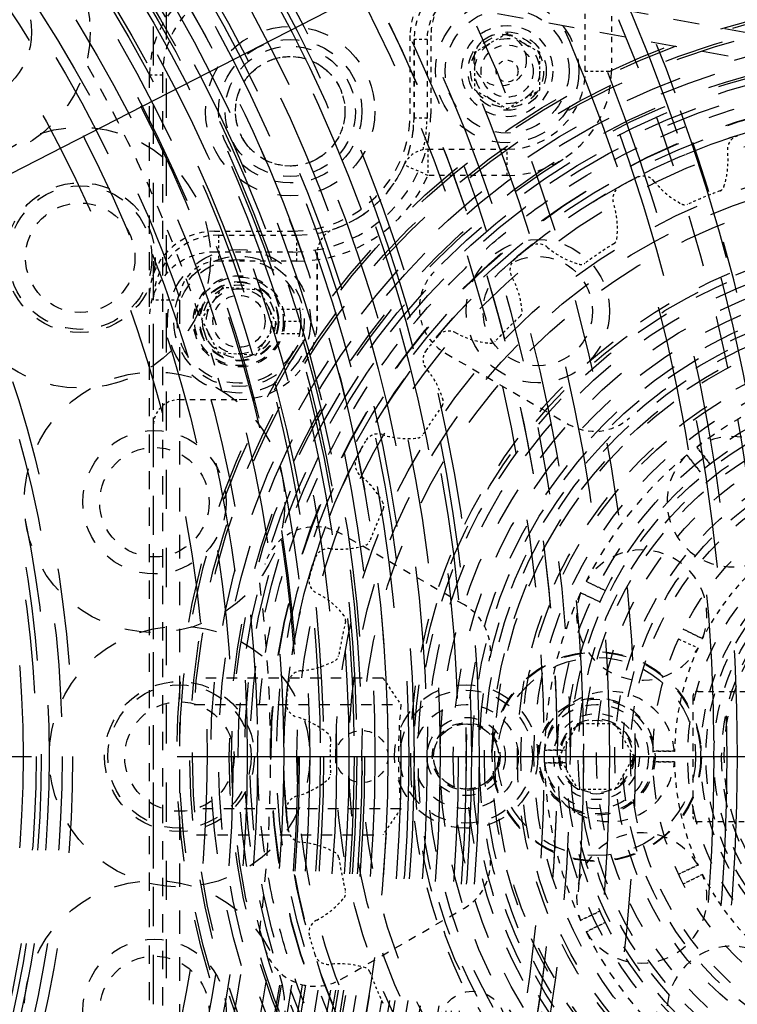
# Model space of a CAD drawing. Header units: millimetres. Extents: x 14186 to 17588, y 1400 to 3805.
# Tile 238 of 256: x 16720 to 16747, y 2711 to 2748. Entities that reach past the tile are written whole.
import ezdxf

# ---------------------------------------------------------------- set-up
doc = ezdxf.new("R2010")
doc.units = ezdxf.units.MM
doc.linetypes.add('CENTER', pattern=[2, 1.25, -0.25, 0.25, -0.25])
doc.linetypes.add('HIDDEN', pattern=[0.2, 0.1, -0.1])
for name, color, linetype in [('DEFAULT_2', 8, 'HIDDEN'), ('INTFCLR_1029324', 7, 'Continuous'), ('INTFCLR_183613', 7, 'Continuous'), ('INTFCLR_193615', 7, 'Continuous'), ('NONE_125', 7, 'Continuous'), ('NONE_142', 7, 'Continuous'), ('NONE_153', 7, 'Continuous'), ('NONE_158', 7, 'Continuous')]:
    doc.layers.add(name, color=color, linetype=linetype)
doc.layers.add('dim', color=82, linetype='Continuous', lineweight=9)
doc.styles.get("Standard").update_dxf_attribs({"font": 'arial.ttf'})
doc.dimstyles.new('ISO-25', dxfattribs={"dimtxt": 2.5, "dimasz": 2.5, "dimexe": 1.25, "dimexo": 0.625, "dimtad": 1, "dimtxsty": 'Standard', "dimcen": 2.5, "dimadec": 0, "dimazin": 0, "dimtfac": 1, "dimtmove": 0, "dimatfit": 3, "dimfxl": 1, "dimarcsym": 0})

# ---------------------------------------------------------------- blocks, each defined once
blk = doc.blocks.new('*D23')
at = {"layer": 'Defpoints', "color": 0, "transparency": 16777216}
for p in [(16478.346, 2911.549), (16873.329, 2528.811)]:
    blk.add_point(p, dxfattribs=at)
at = {"layer": 'dim', "color": 0, "linetype": 'Continuous', "lineweight": -2, "transparency": 16777216}
for p, q in [((16461.111, 2928.25), (16443.875, 2944.952)), ((16478.346, 2911.549), (16873.329, 2528.811)), ((16975.404, 2429.9), (16890.565, 2512.109))]:
    blk.add_line(p, q, dxfattribs=at)
at = {"layer": 'dim', "color": 0, "transparency": 16777216}
for points in [[(16463.894, 2931.123), (16458.327, 2925.378), (16478.346, 2911.549)], [(16893.348, 2514.982), (16887.781, 2509.237), (16873.329, 2528.811)]]:
    blk.add_solid(points, dxfattribs=at)
at = {"layer": 'dim', "color": 0, "transparency": 16777216, "insert": (16956.442, 2477.968), "char_height": 30, "attachment_point": 5, "rotation": 315.902}
blk.add_mtext('360%%D', dxfattribs=at)
blk = doc.blocks.new('*D27')
at = {"layer": 'Defpoints', "color": 0, "transparency": 16777216}
for p in [(17053.851, 3119.687), (16297.825, 2320.672)]:
    blk.add_point(p, dxfattribs=at)
at = {"layer": 'dim', "color": 0, "linetype": 'Continuous', "lineweight": -2, "transparency": 16777216}
for p, q in [((17253.469, 3330.657), (17070.346, 3137.12)), ((16297.825, 2320.672), (17053.851, 3119.687)), ((16281.33, 2303.239), (16264.835, 2285.806))]:
    blk.add_line(p, q, dxfattribs=at)
at = {"layer": 'dim', "color": 0, "transparency": 16777216}
for points in [[(17067.44, 3139.87), (17073.251, 3134.371), (17053.851, 3119.687)], [(16278.424, 2305.989), (16284.235, 2300.49), (16297.825, 2320.672)]]:
    blk.add_solid(points, dxfattribs=at)
at = {"layer": 'dim', "color": 0, "transparency": 16777216, "insert": (17191.287, 3297.171), "char_height": 30, "attachment_point": 5, "rotation": 46.5835}
blk.add_mtext('∅1100', dxfattribs=at)
blk = doc.blocks.new('*D28')
at = {"layer": 'Defpoints', "color": 0, "transparency": 16777216}
for p in [(17217.995, 2998.669), (16133.681, 2441.691)]:
    blk.add_point(p, dxfattribs=at)
at = {"layer": 'dim', "color": 0, "linetype": 'Continuous', "lineweight": -2, "transparency": 16777216}
for p, q in [((17380.14, 3081.958), (17239.343, 3009.635)), ((16133.681, 2441.691), (17217.995, 2998.669)), ((16112.333, 2430.725), (16090.984, 2419.759))]:
    blk.add_line(p, q, dxfattribs=at)
at = {"layer": 'dim', "color": 0, "transparency": 16777216}
for points in [[(17237.515, 3013.193), (17241.17, 3006.077), (17217.995, 2998.669)], [(16110.505, 2434.283), (16114.16, 2427.167), (16133.681, 2441.691)]]:
    blk.add_solid(points, dxfattribs=at)
at = {"layer": 'dim', "color": 0, "transparency": 16777216, "insert": (17310.293, 3070.985), "char_height": 30, "attachment_point": 5, "rotation": 27.1882}
blk.add_mtext('∅1219', dxfattribs=at)

msp = doc.modelspace()

# ---------------------------------------------------------------- linework, layer by layer
for radius in [609.5, 550, 275]:
    msp.add_circle((16675.838, 2720.18), radius)
at = {"layer": 'DEFAULT_2', "color": 8, "linetype": 'HIDDEN', "ltscale": 15}
for p, q in [((16724.838, 2659.68), (16724.838, 2780.68)), ((16725.338, 2660.68), (16725.338, 2779.68))]:
    msp.add_line(p, q, dxfattribs=at)
at = {"layer": 'DEFAULT_2', "color": 8, "linetype": 'HIDDEN', "ltscale": 10}
for p, q in [((16759.55, 2745.734), (16683.147, 2759.822)), ((16682.966, 2758.838), (16759.368, 2744.751))]:
    msp.add_line(p, q, dxfattribs=at)
at = {"layer": 'DEFAULT_2', "color": 8, "linetype": 'HIDDEN', "ltscale": 2}
for p, q in [((16734.688, 2744.83), (16734.688, 2747.83)), ((16734.838, 2747.68), (16734.838, 2744.68)), ((16735.488, 2747.83), (16735.488, 2744.83)), ((16727.188, 2740.33), (16730.188, 2740.33)), ((16730.188, 2739.53), (16727.188, 2739.53)), ((16731.124, 2739.478), (16731.124, 2736.872)), ((16725.838, 2733.872), (16728.124, 2733.872)), ((16745.738, 2722.68), (16748.299, 2722.68)), ((16748.299, 2717.68), (16745.738, 2717.68))]:
    msp.add_line(p, q, dxfattribs=at)
at = {"layer": 'DEFAULT_2', "color": 8, "linetype": 'HIDDEN'}
for p, q in [((16738.41, 2747.913), (16737.16, 2747.191)), ((16739.66, 2747.191), (16738.41, 2747.913)), ((16737.16, 2747.191), (16737.16, 2745.748)), ((16739.66, 2745.748), (16739.66, 2747.191)), ((16737.16, 2745.748), (16738.41, 2745.026)), ((16738.41, 2745.026), (16739.66, 2745.748)), ((16741.116, 2721.43), (16740.394, 2720.18)), ((16742.559, 2721.43), (16741.116, 2721.43)), ((16743.281, 2720.18), (16742.559, 2721.43)), ((16740.394, 2720.18), (16741.116, 2718.93)), ((16742.559, 2718.93), (16743.281, 2720.18)), ((16741.116, 2718.93), (16742.559, 2718.93))]:
    msp.add_line(p, q, dxfattribs=at)
at = {"layer": 'DEFAULT_2', "color": 8, "linetype": 'HIDDEN', "ltscale": 0.4}
msp.add_line((16724.688, 2746.33), (16725.188, 2746.33), dxfattribs=at)
at = {"layer": 'DEFAULT_2', "color": 8, "linetype": 'HIDDEN', "ltscale": 7}
for p, q in [((16724.688, 2694.03), (16724.688, 2746.33)), ((16725.188, 2746.33), (16725.188, 2694.03))]:
    msp.add_line(p, q, dxfattribs=at)
at = {"layer": 'DEFAULT_2', "color": 8, "linetype": 'HIDDEN', "ltscale": 3}
for p, q in [((16736.043, 2735.65), (16740.77, 2732.921)), ((16736.77, 2725.993), (16732.043, 2728.722)), ((16745.538, 2722.48), (16745.538, 2717.88)), ((16732.043, 2711.638), (16736.77, 2714.367))]:
    msp.add_line(p, q, dxfattribs=at)
at = {"layer": 'DEFAULT_2', "color": 8, "linetype": 'HIDDEN', "ltscale": 0.6}
for p, q in [((16746.192, 2731.403), (16745.684, 2732.05)), ((16745.684, 2732.05), (16746.192, 2731.403)), ((16745.302, 2731.745), (16745.82, 2731.106)), ((16745.82, 2731.106), (16745.302, 2731.745)), ((16742.179, 2726.54), (16741.44, 2726.903)), ((16741.44, 2726.903), (16742.179, 2726.54)), ((16741.228, 2726.463), (16741.973, 2726.111)), ((16741.973, 2726.111), (16741.228, 2726.463)), ((16745.908, 2724.702), (16745.169, 2725.067)), ((16745.169, 2725.067), (16745.908, 2724.702)), ((16744.989, 2724.692), (16745.734, 2724.342)), ((16740.673, 2720.418), (16739.85, 2720.425)), ((16739.85, 2720.425), (16740.673, 2720.418)), ((16744.83, 2720.38), (16744.006, 2720.388)), ((16744.006, 2720.388), (16744.83, 2720.38)), ((16739.85, 2719.935), (16740.673, 2719.942)), ((16740.673, 2719.942), (16739.85, 2719.935)), ((16744.006, 2719.972), (16744.83, 2719.98)), ((16744.83, 2719.98), (16744.006, 2719.972)), ((16744.989, 2715.668), (16745.734, 2716.018)), ((16745.734, 2716.018), (16744.989, 2715.668)), ((16745.908, 2715.657), (16745.169, 2715.293)), ((16745.169, 2715.293), (16745.908, 2715.657)), ((16741.973, 2714.248), (16741.228, 2713.897)), ((16741.228, 2713.897), (16741.973, 2714.248)), ((16741.44, 2713.456), (16742.179, 2713.82)), ((16742.179, 2713.82), (16741.44, 2713.456))]:
    msp.add_line(p, q, dxfattribs=at)
at = {"layer": 'DEFAULT_2', "color": 8, "linetype": 'HIDDEN', "ltscale": 4}
for p, q in [((16733.649, 2723.18), (16726.496, 2723.18)), ((16726.408, 2722.18), (16734.335, 2722.18)), ((16734.335, 2718.18), (16726.408, 2718.18)), ((16726.496, 2717.18), (16733.649, 2717.18))]:
    msp.add_line(p, q, dxfattribs=at)
at = {"layer": 'DEFAULT_2', "color": 1, "linetype": 'CENTER', "ltscale": 22.352}
msp.add_line((16591.638, 2720.18), (16760.038, 2720.18), dxfattribs=at)
at = {"layer": 'DEFAULT_2', "color": 8, "linetype": 'HIDDEN', "ltscale": 57}
msp.add_circle((16675.838, 2720.18), 71, dxfattribs=at)
at = {"layer": 'DEFAULT_2', "color": 8, "linetype": 'HIDDEN', "ltscale": 56}
msp.add_circle((16675.838, 2720.18), 70.5, dxfattribs=at)
at = {"layer": 'DEFAULT_2', "color": 8, "linetype": 'HIDDEN', "ltscale": 53}
msp.add_circle((16675.838, 2720.18), 66.5, dxfattribs=at)
at = {"layer": 'DEFAULT_2', "color": 8, "linetype": 'HIDDEN', "ltscale": 52}
msp.add_circle((16675.838, 2720.18), 65.5, dxfattribs=at)
at = {"layer": 'DEFAULT_2', "color": 8, "linetype": 'HIDDEN', "ltscale": 49}
for radius in [61.5, 61.2, 61]:
    msp.add_circle((16675.838, 2720.18), radius, dxfattribs=at)
at = {"layer": 'DEFAULT_2', "color": 8, "linetype": 'HIDDEN', "ltscale": 48}
for radius in [60.7, 60]:
    msp.add_circle((16675.838, 2720.18), radius, dxfattribs=at)
at = {"layer": 'DEFAULT_2', "color": 8, "linetype": 'HIDDEN', "ltscale": 47}
for radius in [59.5, 59, 58.8, 58.5]:
    msp.add_circle((16675.838, 2720.18), radius, dxfattribs=at)
at = {"layer": 'DEFAULT_2', "color": 8, "linetype": 'HIDDEN', "ltscale": 46}
for radius in [58, 57.5]:
    msp.add_circle((16675.838, 2720.18), radius, dxfattribs=at)
at = {"layer": 'DEFAULT_2', "color": 8, "linetype": 'HIDDEN', "ltscale": 45}
for radius in [57, 56.8, 56.7, 56.5, 56.029]:
    msp.add_circle((16675.838, 2720.18), radius, dxfattribs=at)
at = {"layer": 'DEFAULT_2', "color": 8, "linetype": 'HIDDEN', "ltscale": 44}
for radius in [55.529, 55, 54.6, 54.54]:
    msp.add_circle((16675.838, 2720.18), radius, dxfattribs=at)
at = {"layer": 'DEFAULT_2', "color": 8, "linetype": 'HIDDEN', "ltscale": 43}
msp.add_circle((16675.838, 2720.18), 54, dxfattribs=at)
at = {"layer": 'DEFAULT_2', "color": 8, "linetype": 'HIDDEN', "ltscale": 42}
for radius in [53, 52.059]:
    msp.add_circle((16675.838, 2720.18), radius, dxfattribs=at)
at = {"layer": 'DEFAULT_2', "color": 8, "linetype": 'HIDDEN', "ltscale": 41}
msp.add_circle((16675.838, 2720.18), 51.059, dxfattribs=at)
at = {"layer": 'DEFAULT_2', "color": 8, "linetype": 'HIDDEN', "ltscale": 37}
msp.add_circle((16675.838, 2720.18), 45.9, dxfattribs=at)
at = {"layer": 'DEFAULT_2', "color": 8, "linetype": 'HIDDEN', "ltscale": 36}
for radius in [45.5, 45, 44.7, 44.5]:
    msp.add_circle((16675.838, 2720.18), radius, dxfattribs=at)
at = {"layer": 'DEFAULT_2', "color": 8, "linetype": 'HIDDEN', "ltscale": 35}
msp.add_circle((16675.838, 2720.18), 44, dxfattribs=at)
at = {"layer": 'DEFAULT_2', "color": 8, "linetype": 'HIDDEN', "ltscale": 10}
for centre, radius in [((16717.411, 2747.958), 5), ((16722.032, 2739.314), 5), ((16724.877, 2729.934), 5), ((16754.838, 2720.18), 13), ((16754.838, 2720.18), 12.3), ((16754.838, 2720.18), 12), ((16725.838, 2720.18), 5), ((16724.877, 2710.425), 5)]:
    msp.add_circle(centre, radius, dxfattribs=at)
at = {"layer": 'DEFAULT_2', "color": 8, "linetype": 'HIDDEN', "ltscale": 7}
for centre, radius in [((16717.411, 2747.958), 2.75), ((16738.41, 2746.469), 2.75), ((16730.089, 2744.929), 2.75), ((16722.032, 2739.314), 2.875), ((16722.032, 2739.314), 2.75), ((16739.589, 2737.262), 2.75), ((16724.877, 2729.934), 2.75), ((16754.838, 2720.18), 9), ((16754.838, 2720.18), 8.8), ((16754.838, 2720.18), 8.5), ((16754.838, 2720.18), 8.2), ((16725.838, 2720.18), 2.875), ((16725.838, 2720.18), 2.75), ((16736.838, 2720.18), 2.75), ((16724.877, 2710.425), 2.75)]:
    msp.add_circle(centre, radius, dxfattribs=at)
at = {"layer": 'DEFAULT_2', "color": 8, "linetype": 'HIDDEN', "ltscale": 23}
for radius in [29.1, 29, 28.6, 28.5]:
    msp.add_circle((16754.838, 2720.18), radius, dxfattribs=at)
at = {"layer": 'DEFAULT_2', "color": 8, "linetype": 'HIDDEN', "ltscale": 6}
for centre, radius in [((16738.41, 2746.469), 2.375), ((16730.089, 2744.929), 2.5), ((16754.838, 2720.18), 8.1), ((16736.838, 2720.18), 2.55)]:
    msp.add_circle(centre, radius, dxfattribs=at)
at = {"layer": 'DEFAULT_2', "color": 8, "linetype": 'HIDDEN', "ltscale": 8}
msp.add_circle((16730.089, 2744.929), 3.25, dxfattribs=at)
at = {"layer": 'DEFAULT_2', "color": 8, "linetype": 'HIDDEN', "ltscale": 4}
for centre, radius in [((16738.41, 2746.469), 1.75), ((16738.41, 2746.469), 1.4), ((16738.41, 2746.469), 1.25), ((16728.124, 2736.872), 1.75), ((16728.124, 2736.872), 1.25), ((16741.838, 2720.18), 1.65), ((16736.838, 2720.18), 1.3), ((16736.838, 2720.18), 1.25), ((16741.838, 2720.18), 1.394), ((16737.084, 2709.93), 1.25)]:
    msp.add_circle(centre, radius, dxfattribs=at)
at = {"layer": 'DEFAULT_2', "color": 8, "linetype": 'HIDDEN', "ltscale": 22}
for radius in [27.8, 27.5, 27.086]:
    msp.add_circle((16754.838, 2720.18), radius, dxfattribs=at)
at = {"layer": 'DEFAULT_2', "color": 8, "linetype": 'HIDDEN', "ltscale": 5}
for centre, radius in [((16738.41, 2746.469), 1.5), ((16730.089, 2744.929), 2.1), ((16722.032, 2739.314), 2.1), ((16739.589, 2737.262), 2.1), ((16728.124, 2736.872), 1.525), ((16724.877, 2729.934), 2.1), ((16741.838, 2720.18), 2.25), ((16741.838, 2720.18), 2.2), ((16725.838, 2720.18), 2.1), ((16736.838, 2720.18), 2), ((16741.838, 2720.18), 2), ((16736.838, 2720.18), 1.5), ((16741.838, 2720.18), 1.443), ((16724.877, 2710.425), 2.1)]:
    msp.add_circle(centre, radius, dxfattribs=at)
at = {"layer": 'DEFAULT_2', "color": 8, "linetype": 'HIDDEN', "ltscale": 3}
for centre in [(16738.145, 2746.893), (16738.41, 2746.469), (16728.124, 2736.872), (16732.838, 2720.18)]:
    msp.add_circle(centre, 1, dxfattribs=at)
at = {"layer": 'DEFAULT_2', "color": 8, "linetype": 'HIDDEN', "ltscale": 21}
for radius in [26.75, 26.3]:
    msp.add_circle((16754.838, 2720.18), radius, dxfattribs=at)
at = {"layer": 'DEFAULT_2', "color": 8, "linetype": 'HIDDEN', "ltscale": 2}
msp.add_circle((16738.41, 2746.469), 0.418, dxfattribs=at)
at = {"layer": 'DEFAULT_2', "color": 8, "linetype": 'HIDDEN', "ltscale": 20}
for radius in [25.5, 25.485, 25.274, 25, 24.5]:
    msp.add_circle((16754.838, 2720.18), radius, dxfattribs=at)
at = {"layer": 'DEFAULT_2', "color": 8, "linetype": 'HIDDEN', "ltscale": 18}
for radius in [23, 22.5, 22]:
    msp.add_circle((16754.838, 2720.18), radius, dxfattribs=at)
at = {"layer": 'DEFAULT_2', "color": 8, "linetype": 'HIDDEN', "ltscale": 16}
for radius in [20, 19.5]:
    msp.add_circle((16754.838, 2720.18), radius, dxfattribs=at)
at = {"layer": 'DEFAULT_2', "color": 8, "linetype": 'HIDDEN', "ltscale": 15}
for radius in [19, 18.5]:
    msp.add_circle((16754.838, 2720.18), radius, dxfattribs=at)
at = {"layer": 'DEFAULT_2', "color": 8, "linetype": 'HIDDEN', "ltscale": 14}
for radius in [18, 17.768, 17.5, 17.3]:
    msp.add_circle((16754.838, 2720.18), radius, dxfattribs=at)
at = {"layer": 'DEFAULT_2', "color": 8, "linetype": 'HIDDEN', "ltscale": 13}
for radius in [16.9, 16.036]:
    msp.add_circle((16754.838, 2720.18), radius, dxfattribs=at)
at = {"layer": 'DEFAULT_2', "color": 8, "linetype": 'HIDDEN', "ltscale": 12}
msp.add_circle((16754.838, 2720.18), 14.5, dxfattribs=at)
at = {"layer": 'DEFAULT_2', "color": 8, "linetype": 'HIDDEN', "ltscale": 11}
for radius in [14.167, 14, 13.7, 13.5]:
    msp.add_circle((16754.838, 2720.18), radius, dxfattribs=at)
at = {"layer": 'DEFAULT_2', "color": 8, "linetype": 'HIDDEN', "ltscale": 9}
for centre, radius in [((16754.838, 2720.18), 11.7), ((16754.838, 2720.18), 10.833), ((16741.838, 2720.18), 3.8)]:
    msp.add_circle(centre, radius, dxfattribs=at)
at = {"layer": 'DEFAULT_2', "color": 8, "linetype": 'HIDDEN', "ltscale": 21}
msp.add_arc((16675.838, 2720.18), 78.5, 299.23646, 60.76388, dxfattribs=at)
at = {"layer": 'DEFAULT_2', "color": 8, "linetype": 'HIDDEN', "ltscale": 28}
msp.add_arc((16675.838, 2720.18), 67.5, 268.05907, 91.94093, dxfattribs=at)
at = {"layer": 'DEFAULT_2', "color": 8, "linetype": 'HIDDEN', "ltscale": 26}
for radius, start in [(65, 268.05908), (64.5, 268.05907), (64, 268.05907)]:
    msp.add_arc((16675.838, 2720.18), radius, start, 91.94093, dxfattribs=at)
at = {"layer": 'DEFAULT_2', "color": 8, "linetype": 'HIDDEN', "ltscale": 20}
for radius, start, end in [(73.57, 299.2366, 60.78305), (72.584, 299.23646, 60.77676)]:
    msp.add_arc((16675.838, 2720.18), radius, start, end, dxfattribs=at)
at = {"layer": 'DEFAULT_2', "color": 8, "linetype": 'HIDDEN', "ltscale": 3}
for centre, radius, start, end in [((16728.688, 2746.33), 4, 90, 180), ((16728.688, 2746.33), 3.5, 90, 180), ((16730.338, 2744.68), 4.5, 288.9544, 0), ((16728.124, 2736.872), 3, 270, 0), ((16754.838, 2720.18), 14.99, 103.7922, 127.6364), ((16754.838, 2720.18), 14.99, 129.5065, 153.3507), ((16754.838, 2720.18), 14.99, 155.2208, 179.065), ((16754.838, 2720.18), 14.99, 180.935, 204.7793), ((16754.838, 2720.18), 14.99, 206.6493, 230.4935)]:
    msp.add_arc(centre, radius, start, end, dxfattribs=at)
at = {"layer": 'DEFAULT_2', "color": 8, "linetype": 'HIDDEN', "ltscale": 2}
for centre, radius, start, end in [((16737.188, 2747.83), 2.5, 90, 180), ((16737.988, 2747.83), 2.5, 90, 180), ((16737.338, 2747.68), 2.5, 90, 180), ((16727.188, 2737.83), 2.5, 90, 180), ((16727.188, 2737.03), 2.5, 90, 180), ((16737.043, 2737.382), 2, 135.9703, 240), ((16741.77, 2734.653), 2, 240, 312.0798), ((16731.043, 2726.99), 2, 60, 164.0297), ((16754.838, 2720.18), 10.01, 129.7156, 153.1415), ((16735.77, 2724.261), 2, 347.9202, 60), ((16754.838, 2720.18), 10.01, 155.4299, 178.8558), ((16754.838, 2720.18), 20.6, 174.4285, 185.5715), ((16754.838, 2720.18), 10.01, 181.1442, 204.5701), ((16735.77, 2716.099), 2, 300, 12.0798), ((16754.838, 2720.18), 10.01, 206.8585, 230.2844), ((16731.043, 2713.37), 2, 195.9703, 300)]:
    msp.add_arc(centre, radius, start, end, dxfattribs=at)
at = {"layer": 'DEFAULT_2', "color": 8, "linetype": 'HIDDEN', "ltscale": 5}
for start, end in [(15.2064, 29.7936), (352.7023, 7.2936)]:
    msp.add_arc((16675.838, 2720.18), 53.5, start, end, dxfattribs=at)
at = {"layer": 'DEFAULT_2', "color": 8, "linetype": 'HIDDEN', "ltscale": 4}
for centre, radius, start, end in [((16730.188, 2744.83), 5.3, 270, 0), ((16730.188, 2744.83), 4.5, 270, 0), ((16747.044, 2729.953), 2.5, 313.1574, 122.9562), ((16747.044, 2729.953), 2.5, 134.1867, 303.9855), ((16743.576, 2725.603), 2.5, 338.8717, 148.6705), ((16743.576, 2725.603), 2.5, 159.901, 329.6997), ((16742.338, 2720.18), 2.5, 4.586, 174.3848), ((16742.338, 2720.18), 2.5, 185.6152, 355.4141), ((16743.576, 2714.756), 2.5, 30.3002, 200.0991), ((16743.576, 2714.756), 2.5, 211.3295, 21.1284), ((16747.044, 2710.407), 2.5, 56.0145, 225.8133), ((16747.044, 2710.407), 2.5, 237.0438, 46.8426)]:
    msp.add_arc(centre, radius, start, end, dxfattribs=at)
at = {"layer": 'DEFAULT_2', "color": 8, "linetype": 'HIDDEN', "ltscale": 0.5}
for centre, radius, start, end in [((16747.413, 2743.46), 0.55, 107.6893, 186.346), ((16754.838, 2720.18), 24.985, 117.3097, 118.9393), ((16743.627, 2741.891), 0.55, 38.653, 117.3097), ((16743.014, 2741.564), 0.55, 118.9393, 197.596), ((16739.607, 2739.287), 0.55, 49.9051, 128.5597), ((16754.838, 2720.18), 24.985, 128.5597, 130.1896), ((16739.069, 2738.846), 0.55, 130.2033, 208.8879), ((16736.172, 2735.948), 0.55, 61.153, 139.8097), ((16754.838, 2720.18), 24.985, 139.8097, 141.4393), ((16735.731, 2735.411), 0.55, 141.4393, 220.096), ((16733.454, 2732.004), 0.55, 72.403, 151.0597), ((16754.838, 2720.18), 24.985, 151.0597, 152.6893), ((16733.126, 2731.391), 0.55, 152.6893, 231.346), ((16731.558, 2727.605), 0.55, 83.653, 162.3097), ((16754.838, 2720.18), 24.985, 162.3097, 163.9393), ((16731.356, 2726.94), 0.55, 163.9393, 242.596), ((16730.557, 2722.921), 0.55, 94.903, 173.5597), ((16754.838, 2720.18), 24.985, 173.5597, 175.1893), ((16730.489, 2722.229), 0.55, 175.1893, 253.846), ((16730.489, 2718.131), 0.55, 106.153, 184.8097), ((16754.838, 2720.18), 24.985, 184.8097, 186.4393), ((16730.557, 2717.439), 0.55, 186.4393, 265.096), ((16731.356, 2713.42), 0.55, 117.403, 196.0597), ((16754.838, 2720.18), 24.985, 196.0597, 197.6893), ((16731.558, 2712.755), 0.55, 197.6893, 276.346)]:
    msp.add_arc(centre, radius, start, end, dxfattribs=at)
at = {"layer": 'DEFAULT_2', "color": 8, "linetype": 'HIDDEN'}
for centre, radius, start, end in [((16743.611, 2743.037), 3.275, 342.1637, 6.346), ((16746.614, 2744.28), 3.275, 218.653, 242.8326), ((16754.838, 2720.18), 23.215, 110.8379, 114.1622), ((16739.368, 2740.407), 3.275, 353.4137, 17.596), ((16754.838, 2720.18), 23.215, 122.0879, 125.4122), ((16742.07, 2742.213), 3.275, 229.9026, 254.0822), ((16735.719, 2737.001), 3.275, 4.6637, 28.839), ((16754.838, 2720.18), 23.215, 133.3379, 136.6622), ((16738.017, 2739.299), 3.275, 241.153, 265.334), ((16732.805, 2732.948), 3.275, 15.9137, 40.096), ((16725.838, 2732.872), 1, 90, 180), ((16754.838, 2720.18), 23.215, 144.5879, 147.9122), ((16734.61, 2735.65), 3.275, 252.403, 276.5775), ((16730.737, 2728.404), 3.275, 27.1637, 51.346), ((16754.838, 2720.18), 23.215, 155.8379, 159.1621), ((16731.981, 2731.407), 3.275, 263.653, 287.828), ((16729.596, 2723.544), 3.275, 38.422, 62.596), ((16754.838, 2720.18), 23.215, 167.0867, 170.4121), ((16730.23, 2726.732), 3.275, 274.903, 299.0782), ((16729.425, 2718.555), 3.275, 49.6637, 73.846), ((16754.838, 2720.18), 23.215, 178.3379, 181.6621), ((16729.425, 2721.805), 3.275, 286.153, 310.3282), ((16730.23, 2713.628), 3.275, 60.9137, 85.096), ((16754.838, 2720.18), 23.215, 189.5879, 192.9128), ((16729.596, 2716.816), 3.275, 297.403, 321.5733), ((16731.981, 2708.954), 3.275, 72.1637, 96.346), ((16754.838, 2720.18), 23.215, 200.8379, 204.1621)]:
    msp.add_arc(centre, radius, start, end, dxfattribs=at)
at = {"layer": 'DEFAULT_2', "color": 8, "linetype": 'HIDDEN', "ltscale": 0.2}
for centre, radius, start, end in [((16746.491, 2742.11), 0.25, 290.7344, 342.1637), ((16745.233, 2741.589), 0.25, 242.8003, 294.1622), ((16742.373, 2740.06), 0.25, 301.9844, 353.4137), ((16741.241, 2739.304), 0.25, 254.0448, 305.4122), ((16738.734, 2737.247), 0.25, 313.2344, 4.6637), ((16737.771, 2736.284), 0.25, 265.3192, 316.6622), ((16735.714, 2733.777), 0.25, 324.4844, 15.9137), ((16734.957, 2732.645), 0.25, 276.4839, 327.913), ((16733.429, 2729.785), 0.25, 335.7344, 27.1637), ((16732.908, 2728.527), 0.25, 287.7395, 339.1689), ((16731.966, 2725.424), 0.25, 347.0933, 38.5224), ((16731.7, 2724.088), 0.25, 298.9933, 350.4229), ((16745.738, 2722.48), 0.2, 89.9995, 179.9995), ((16731.383, 2720.861), 0.25, 358.2344, 49.6637), ((16731.383, 2719.499), 0.25, 310.2433, 1.6729), ((16745.738, 2717.88), 0.2, 179.9995, 269.9995), ((16731.7, 2716.272), 0.25, 9.4844, 60.9137), ((16731.966, 2714.936), 0.25, 321.428, 12.8579), ((16732.907, 2711.833), 0.25, 20.7344, 72.1636)]:
    msp.add_arc(centre, radius, start, end, dxfattribs=at)
at = {"layer": 'DEFAULT_2', "color": 8, "linetype": 'HIDDEN', "ltscale": 0.9}
msp.add_arc((16732.124, 2739.478), 1, 108.9544, 180, dxfattribs=at)
for centre, start_param, end_param in [((16754.838, 2762.402), -3.874611, -3.84583), ((16754.838, 2677.958), 0.704238, 0.733019)]:
    msp.add_ellipse(centre, major_axis=(0, 52.778), ratio=0.6, start_param=start_param, end_param=end_param, dxfattribs=at)
at = {"layer": 'DEFAULT_2', "color": 8, "linetype": 'HIDDEN', "ltscale": 26}
msp.add_open_spline([(16673.653, 2655.717), (16677.956, 2655.575), (16684.46, 2656.002), (16692.884, 2657.861), (16701.083, 2660.552), (16710.762, 2665.437), (16719.272, 2672.156), (16725.167, 2678.457), (16730.403, 2685.316), (16735.617, 2694.825), (16739.469, 2707.242), (16740.772, 2720.18), (16739.469, 2733.118), (16735.617, 2745.535), (16730.403, 2755.044), (16725.168, 2761.902), (16719.273, 2768.203), (16710.763, 2774.923), (16701.083, 2779.808), (16692.884, 2782.498), (16684.46, 2784.357), (16677.956, 2784.786), (16673.653, 2784.643)], degree=3, knots=[0, 0, 0, 0, 0.062482, 0.09376, 0.12504, 0.18752, 0.25, 0.28128, 0.312559, 0.375039, 0.437519, 0.5, 0.56248, 0.62496, 0.68744, 0.71872, 0.749999, 0.812479, 0.87496, 0.906239, 0.937517, 1, 1, 1, 1], dxfattribs=at)
at = {"layer": 'DEFAULT_2', "color": 8, "linetype": 'HIDDEN', "ltscale": 24}
msp.add_open_spline([(16673.873, 2778.147), (16677.743, 2778.275), (16683.591, 2777.89), (16691.166, 2776.218), (16698.539, 2773.799), (16707.243, 2769.406), (16714.895, 2763.364), (16720.196, 2757.697), (16724.904, 2751.53), (16729.593, 2742.979), (16733.057, 2731.814), (16734.228, 2720.18), (16733.057, 2708.546), (16729.593, 2697.38), (16724.904, 2688.829), (16720.196, 2682.662), (16714.895, 2676.996), (16707.243, 2670.953), (16698.538, 2666.561), (16691.167, 2664.142), (16685.478, 2662.886), (16679.693, 2662.214), (16675.81, 2662.152), (16673.873, 2662.213)], degree=3, knots=[0, 0, 0, 0, 0.062478, 0.093754, 0.12503, 0.187506, 0.249982, 0.281259, 0.312536, 0.375012, 0.437487, 0.499963, 0.562438, 0.624912, 0.687387, 0.718664, 0.749941, 0.812417, 0.874891, 0.906168, 0.937444, 0.968728, 1, 1, 1, 1], dxfattribs=at)
at = {"layer": 'DEFAULT_2', "color": 8, "linetype": 'HIDDEN', "ltscale": 3}
for points in [[(16727.989, 2744.929), (16727.992, 2745.202), (16728.096, 2745.754), (16728.566, 2746.452), (16729.264, 2746.919), (16730.089, 2747.083), (16730.914, 2746.919), (16731.612, 2746.452), (16732.081, 2745.754), (16732.186, 2745.202), (16732.189, 2744.929)], [(16732.189, 2744.929), (16732.186, 2744.655), (16732.082, 2744.103), (16731.612, 2743.405), (16730.913, 2742.938), (16730.089, 2742.774), (16729.264, 2742.938), (16728.566, 2743.405), (16728.097, 2744.103), (16727.992, 2744.655), (16727.989, 2744.929)]]:
    msp.add_open_spline(points, degree=3, knots=[0, 0, 0, 0, 0.125032, 0.250051, 0.375031, 0.50001, 0.624997, 0.749976, 0.874982, 1, 1, 1, 1], dxfattribs=at)
at = {"layer": 'DEFAULT_2', "color": 8, "linetype": 'HIDDEN', "ltscale": 10}
for points in [[(16728.838, 2720.18), (16728.839, 2721.879), (16729.089, 2724.438), (16729.917, 2727.739), (16731.064, 2730.945), (16733.08, 2734.718), (16735.794, 2738.024), (16738.317, 2740.31), (16741.052, 2742.339), (16744.824, 2744.356), (16749.733, 2745.845), (16754.838, 2746.348), (16759.943, 2745.844), (16764.851, 2744.356), (16768.624, 2742.339), (16771.358, 2740.31), (16773.881, 2738.024), (16776.596, 2734.718), (16778.611, 2730.945), (16779.758, 2727.739), (16780.586, 2724.438), (16780.836, 2721.879), (16780.838, 2720.18)], [(16780.838, 2720.18), (16780.837, 2718.481), (16780.586, 2715.922), (16779.758, 2712.62), (16778.611, 2709.415), (16776.596, 2705.642), (16773.881, 2702.336), (16771.358, 2700.049), (16768.624, 2698.021), (16764.851, 2696.004), (16759.943, 2694.515), (16754.838, 2694.012), (16749.732, 2694.515), (16744.824, 2696.004), (16741.051, 2698.021), (16738.317, 2700.049), (16735.794, 2702.336), (16733.08, 2705.642), (16731.064, 2709.415), (16729.917, 2712.62), (16729.089, 2715.922), (16728.84, 2718.481), (16728.838, 2720.18)]]:
    msp.add_open_spline(points, degree=3, knots=[0, 0, 0, 0, 0.062483, 0.09376, 0.125037, 0.187518, 0.25, 0.281279, 0.312557, 0.375039, 0.43752, 0.500001, 0.562482, 0.624963, 0.687444, 0.718722, 0.75, 0.812481, 0.874961, 0.906239, 0.937516, 1, 1, 1, 1], dxfattribs=at)
at = {"layer": 'DEFAULT_2', "color": 8, "linetype": 'HIDDEN', "ltscale": 2}
for points in [[(16735.588, 2720.18), (16735.593, 2720.342), (16735.651, 2720.671), (16735.932, 2721.087), (16736.347, 2721.365), (16736.838, 2721.462), (16737.329, 2721.365), (16737.744, 2721.087), (16738.024, 2720.671), (16738.083, 2720.342), (16738.088, 2720.18)], [(16738.088, 2720.18), (16738.083, 2720.017), (16738.024, 2719.689), (16737.744, 2719.273), (16737.328, 2718.995), (16736.838, 2718.898), (16736.347, 2718.995), (16735.932, 2719.273), (16735.651, 2719.689), (16735.593, 2720.017), (16735.588, 2720.18)]]:
    msp.add_open_spline(points, degree=3, knots=[0, 0, 0, 0, 0.125092, 0.250083, 0.375064, 0.500014, 0.624978, 0.749948, 0.874931, 1, 1, 1, 1], dxfattribs=at)
at = {"layer": 'INTFCLR_1029324', "color": 8, "linetype": 'HIDDEN', "ltscale": 14}
for radius in [17.5, 17]:
    msp.add_circle((16754.838, 2720.18), radius, dxfattribs=at)
at = {"layer": 'INTFCLR_183613', "color": 8, "linetype": 'HIDDEN', "ltscale": 59}
msp.add_circle((16675.838, 2720.18), 73.5, dxfattribs=at)
at = {"layer": 'INTFCLR_183613', "color": 8, "linetype": 'HIDDEN', "ltscale": 58}
msp.add_circle((16675.838, 2720.18), 73.1, dxfattribs=at)
at = {"layer": 'INTFCLR_183613', "color": 8, "linetype": 'HIDDEN', "ltscale": 57}
for radius in [71.4, 71]:
    msp.add_circle((16675.838, 2720.18), radius, dxfattribs=at)
at = {"layer": 'INTFCLR_183613', "color": 8, "linetype": 'HIDDEN', "ltscale": 49}
msp.add_circle((16675.838, 2720.18), 61.5, dxfattribs=at)
at = {"layer": 'INTFCLR_183613', "color": 8, "linetype": 'HIDDEN', "ltscale": 47}
msp.add_circle((16675.838, 2720.18), 58.8, dxfattribs=at)
at = {"layer": 'INTFCLR_183613', "color": 8, "linetype": 'HIDDEN', "ltscale": 42}
for radius in [53, 52.6]:
    msp.add_circle((16675.838, 2720.18), radius, dxfattribs=at)
at = {"layer": 'INTFCLR_183613', "color": 8, "linetype": 'HIDDEN', "ltscale": 36}
for radius in [45.5, 45]:
    msp.add_circle((16675.838, 2720.18), radius, dxfattribs=at)
at = {"layer": 'INTFCLR_183613', "color": 8, "linetype": 'HIDDEN', "ltscale": 7}
msp.add_circle((16739.589, 2737.262), 2.75, dxfattribs=at)
at = {"layer": 'INTFCLR_183613', "color": 8, "linetype": 'HIDDEN', "ltscale": 8}
for radius in [4.025, 4]:
    msp.add_circle((16741.838, 2720.18), radius, dxfattribs=at)
at = {"layer": 'INTFCLR_183613', "color": 8, "linetype": 'HIDDEN', "ltscale": 5}
msp.add_circle((16741.838, 2720.18), 2.25, dxfattribs=at)
at = {"layer": 'INTFCLR_193615', "color": 8, "linetype": 'HIDDEN', "ltscale": 46}
for radius in [57.5, 57.1]:
    msp.add_circle((16675.838, 2720.18), radius, dxfattribs=at)
at = {"layer": 'INTFCLR_193615', "color": 8, "linetype": 'HIDDEN', "ltscale": 44}
for radius in [55.4, 55]:
    msp.add_circle((16675.838, 2720.18), radius, dxfattribs=at)
at = {"layer": 'INTFCLR_193615', "color": 8, "linetype": 'HIDDEN', "ltscale": 35}
msp.add_circle((16675.838, 2720.18), 44, dxfattribs=at)
at = {"layer": 'INTFCLR_193615', "color": 8, "linetype": 'HIDDEN', "ltscale": 7}
for centre in [(16722.032, 2739.314), (16725.838, 2720.18)]:
    msp.add_circle(centre, 2.75, dxfattribs=at)
at = {"layer": 'NONE_125', "color": 8, "linetype": 'HIDDEN', "ltscale": 0.6}
for p, q in [((16729.76, 2737.334), (16730.581, 2737.334)), ((16729.824, 2736.872), (16730.624, 2736.872)), ((16729.76, 2736.41), (16730.581, 2736.41))]:
    msp.add_line(p, q, dxfattribs=at)
at = {"layer": 'NONE_125', "color": 8, "linetype": 'HIDDEN', "ltscale": 6}
msp.add_circle((16728.124, 2736.872), 2.5, dxfattribs=at)
at = {"layer": 'NONE_125', "color": 8, "linetype": 'HIDDEN', "ltscale": 4}
msp.add_circle((16728.124, 2736.872), 1.7, dxfattribs=at)
at = {"layer": 'NONE_142', "color": 8, "linetype": 'HIDDEN', "ltscale": 2}
for p, q in [((16742.41, 2750.18), (16742.41, 2746.469)), ((16741.41, 2746.469), (16741.41, 2749.18)), ((16734.838, 2744.68), (16734.838, 2747.68)), ((16735.338, 2747.68), (16735.338, 2744.68)), ((16735.374, 2743.469), (16738.41, 2743.469)), ((16738.41, 2742.469), (16735.374, 2742.469)), ((16727.338, 2740.18), (16730.338, 2740.18)), ((16731.124, 2736.872), (16731.124, 2739.478)), ((16730.338, 2739.18), (16727.338, 2739.18)), ((16725.838, 2733.872), (16728.124, 2733.872))]:
    msp.add_line(p, q, dxfattribs=at)
at = {"layer": 'NONE_142', "color": 8, "linetype": 'HIDDEN', "ltscale": 0.4}
for p, q in [((16735.338, 2747.68), (16734.838, 2747.68)), ((16734.838, 2744.68), (16735.338, 2744.68))]:
    msp.add_line(p, q, dxfattribs=at)
at = {"layer": 'NONE_142', "color": 8, "linetype": 'HIDDEN', "ltscale": 0.7}
for p, q in [((16741.41, 2746.469), (16742.41, 2746.469)), ((16735.374, 2743.469), (16735.374, 2742.469)), ((16738.41, 2742.469), (16738.41, 2743.469)), ((16735.374, 2742.469), (16734.458, 2742.871)), ((16727.338, 2740.18), (16727.338, 2739.18)), ((16730.338, 2739.18), (16730.338, 2740.18)), ((16725.838, 2737.68), (16724.838, 2737.68))]:
    msp.add_line(p, q, dxfattribs=at)
at = {"layer": 'NONE_142', "color": 8, "linetype": 'HIDDEN', "ltscale": 11}
msp.add_line((16724.838, 2702.68), (16724.838, 2737.68), dxfattribs=at)
at = {"layer": 'NONE_142', "color": 8, "linetype": 'HIDDEN', "ltscale": 9}
msp.add_line((16725.838, 2737.68), (16725.838, 2706.752), dxfattribs=at)
at = {"layer": 'NONE_142', "color": 8, "linetype": 'HIDDEN', "ltscale": 4}
msp.add_circle((16738.41, 2746.469), 1.75, dxfattribs=at)
at = {"layer": 'NONE_142', "color": 8, "linetype": 'HIDDEN', "ltscale": 22}
msp.add_circle((16754.838, 2720.18), 27, dxfattribs=at)
at = {"layer": 'NONE_142', "color": 8, "linetype": 'HIDDEN', "ltscale": 21}
msp.add_circle((16754.838, 2720.18), 26.5, dxfattribs=at)
at = {"layer": 'NONE_142', "color": 8, "linetype": 'HIDDEN', "ltscale": 2}
for centre, radius in [((16737.338, 2747.68), 2.5), ((16737.338, 2747.68), 2), ((16727.338, 2737.68), 2.5), ((16727.338, 2737.68), 1.5)]:
    msp.add_arc(centre, radius, 90, 180, dxfattribs=at)
at = {"layer": 'NONE_142', "color": 8, "linetype": 'HIDDEN', "ltscale": 3}
for centre, radius, end in [((16738.41, 2746.469), 4, 0), ((16738.41, 2746.469), 3, 0), ((16730.338, 2744.68), 5.5, 336.3023), ((16728.124, 2736.872), 3, 0)]:
    msp.add_arc(centre, radius, 270, end, dxfattribs=at)
at = {"layer": 'NONE_142', "color": 8, "linetype": 'HIDDEN', "ltscale": 17}
msp.add_arc((16754.838, 2720.18), 25, 26.8721, 333.1279, dxfattribs=at)
at = {"layer": 'NONE_142', "color": 8, "linetype": 'HIDDEN', "ltscale": 4}
msp.add_arc((16730.338, 2744.68), 4.5, 270, 0, dxfattribs=at)
at = {"layer": 'NONE_142', "color": 8, "linetype": 'HIDDEN', "ltscale": 0.9}
for centre, radius, start, end in [((16730.338, 2744.68), 5, 345.7752, 0), ((16732.124, 2739.478), 1, 108.9501, 180)]:
    msp.add_arc(centre, radius, start, end, dxfattribs=at)
at = {"layer": 'NONE_142', "color": 8, "linetype": 'HIDDEN', "ltscale": 0.8}
msp.add_arc((16735.374, 2742.469), 1, 90, 156.3023, dxfattribs=at)
at = {"layer": 'NONE_142', "color": 8, "linetype": 'HIDDEN', "ltscale": 13}
for radius, start, end in [(20.141, 31.7135, 328.2865), (19.853, 31.2523, 328.7477)]:
    msp.add_arc((16754.838, 2720.18), radius, start, end, dxfattribs=at)
at = {"layer": 'NONE_142', "color": 8, "linetype": 'HIDDEN'}
msp.add_arc((16725.838, 2732.872), 1, 90, 180, dxfattribs=at)
at = {"layer": 'NONE_153', "color": 8, "linetype": 'HIDDEN'}
for p, q in [((16727.485, 2738.167), (16726.684, 2736.966)), ((16728.926, 2738.073), (16727.485, 2738.167)), ((16729.565, 2736.778), (16728.926, 2738.073)), ((16726.684, 2736.966), (16727.323, 2735.672)), ((16728.763, 2735.578), (16729.565, 2736.778)), ((16727.323, 2735.672), (16728.763, 2735.578))]:
    msp.add_line(p, q, dxfattribs=at)
at = {"layer": 'NONE_153', "color": 8, "linetype": 'HIDDEN', "ltscale": 7}
msp.add_circle((16728.124, 2736.872), 2.75, dxfattribs=at)
at = {"layer": 'NONE_153', "color": 8, "linetype": 'HIDDEN', "ltscale": 6}
msp.add_circle((16728.124, 2736.872), 2.375, dxfattribs=at)
at = {"layer": 'NONE_153', "color": 8, "linetype": 'HIDDEN', "ltscale": 5}
msp.add_circle((16728.124, 2736.872), 1.5, dxfattribs=at)
at = {"layer": 'NONE_153', "color": 8, "linetype": 'HIDDEN', "ltscale": 4}
for radius in [1.4, 1.25]:
    msp.add_circle((16728.124, 2736.872), radius, dxfattribs=at)
at = {"layer": 'NONE_158', "color": 8, "linetype": 'HIDDEN', "ltscale": 13}
msp.add_circle((16754.838, 2720.18), 15.9, dxfattribs=at)
at = {"layer": 'NONE_158', "color": 8, "linetype": 'HIDDEN', "ltscale": 12}
msp.add_circle((16754.838, 2720.18), 15.4, dxfattribs=at)
at = {"layer": 'NONE_158', "color": 8, "linetype": 'HIDDEN', "ltscale": 8}
msp.add_circle((16754.838, 2720.18), 9.5, dxfattribs=at)

# ---------------------------------------------------------------- dimensions: what is measured, and where the dimension line sits
at = {"layer": 'dim'}
dim = msp.add_diameter_dim_2p(p1=(16297.825, 2320.672), p2=(17053.851, 3119.687), dimstyle='ISO-25', override={"dimtxt": 30, "dimasz": 24, "dimexe": 5.997, "dimexo": 5.997, "dimgap": 5.997, "dimdsep": 46, "dimarcsym": 1}, dxfattribs=at)
dim.commit()
dim.dimension.update_dxf_attribs({"geometry": '*D27', "text_midpoint": (17207.379, 3281.945), "dimtype": 131})
dim = msp.add_diameter_dim_2p(p1=(16133.681, 2441.691), p2=(17217.995, 2998.669), dimstyle='ISO-25', override={"dimtxt": 30, "dimasz": 24, "dimexe": 5.997, "dimexo": 5.997, "dimgap": 5.997, "dimdsep": 46, "dimarcsym": 1}, dxfattribs=at)
dim.commit()
dim.dimension.update_dxf_attribs({"geometry": '*D28', "text_midpoint": (17310.293, 3070.985)})
dim = msp.add_diameter_dim_2p(p1=(16478.346, 2911.549), p2=(16873.329, 2528.811), text='360%%D', dimstyle='ISO-25', override={"dimtxt": 30, "dimasz": 24, "dimexe": 5.997, "dimexo": 5.997, "dimgap": 5.997, "dimdsep": 46, "dimarcsym": 1}, dxfattribs=at)
dim.commit()
dim.dimension.update_dxf_attribs({"geometry": '*D23', "text_midpoint": (16956.442, 2477.968)})

doc.saveas('drawing.dxf')
